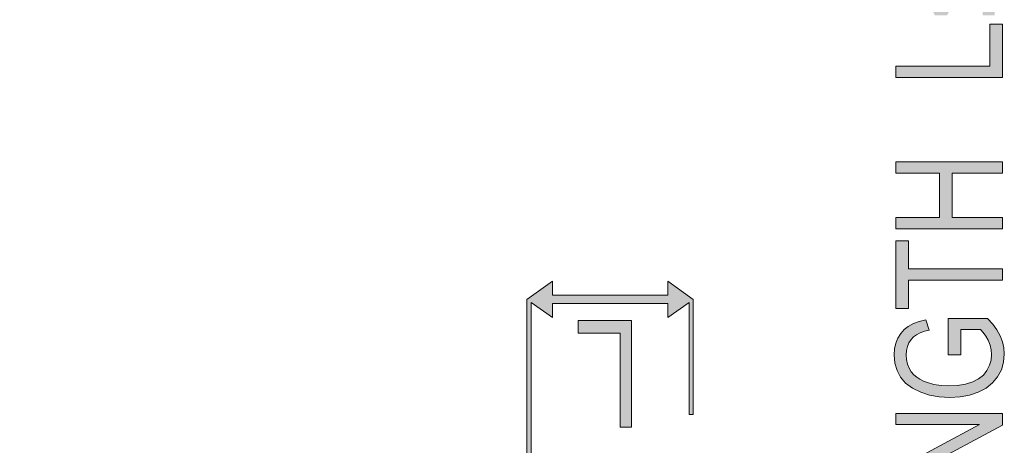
# Model space of a CAD drawing. Header units: inches. Extents: x 0 to 521, y 0 to 277.
# Tile 9 of 12: x 362 to 408, y 147 to 167. Entities that reach past the tile are written whole.
import ezdxf

# ---------------------------------------------------------------- set-up
doc = ezdxf.new("R2010")
doc.units = ezdxf.units.IN
doc.header["$MEASUREMENT"] = 0
doc.layers.get('0').update_dxf_attribs({"lineweight": 13})

msp = doc.modelspace()

# ---------------------------------------------------------------- hatches: boundary and pattern name
h = msp.add_hatch(color=256)
h.paths.add_polyline_path([(407.4736875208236, 94.29470781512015), (407.1284742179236, 94.24221683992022), (406.7876424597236, 94.1858447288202), (406.4504951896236, 94.12554125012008), (403.1728690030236, 93.51708177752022), (403.1728690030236, 92.97410825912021), (408.1728690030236, 94.03549913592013), (408.1728690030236, 94.5757460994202), (404.3631826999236, 95.42431215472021), (404.1706850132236, 95.46502217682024), (403.9755331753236, 95.50369270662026), (403.7765525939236, 95.54163889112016), (403.9607246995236, 95.57818487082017), (404.1571331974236, 95.62142942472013), (408.1728690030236, 96.51026109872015), (408.1728690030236, 97.02049211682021), (403.1728690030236, 98.11735490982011), (403.1728690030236, 97.58529428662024), (406.7539501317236, 96.88558974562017), (407.1162580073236, 96.8185872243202), (407.4736875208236, 96.75855592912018), (406.8974442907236, 96.67861435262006), (406.3073224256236, 96.5745597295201), (405.7035647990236, 96.44750551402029), (403.1728690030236, 95.87451700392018), (403.1728690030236, 95.23604540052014), (406.5494037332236, 94.47479013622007), (406.7163352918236, 94.4402301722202), (406.8705016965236, 94.41004919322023), (407.0543648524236, 94.37461495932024)])
h.paths.add_polyline_path([(407.5828280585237, 145.0750613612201), (407.5828280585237, 142.6194034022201), (405.8809181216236, 142.6194034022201), (405.8809181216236, 144.8322253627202), (405.2942877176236, 144.8322253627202), (405.2942877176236, 142.6194034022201), (403.7629099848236, 142.6194034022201), (403.7629099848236, 144.9822955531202), (403.1728690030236, 144.9822955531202), (403.1728690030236, 142.0900683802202), (408.1728690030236, 142.0900683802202), (408.1728690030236, 145.0750613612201)])
h.paths.add_polyline_path([(404.3393083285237, 111.3561016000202), (403.9657421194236, 111.1724977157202), (403.6584322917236, 110.9442915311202), (403.4170354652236, 110.6784771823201), (403.2290289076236, 110.3616056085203), (403.1207609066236, 110.0337025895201), (403.0841921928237, 109.6807933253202), (403.1664972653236, 109.1384986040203), (403.3977497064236, 108.6899867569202), (403.7893432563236, 108.2994453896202), (404.3212013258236, 108.0019013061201), (404.9769405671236, 107.8232472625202), (405.7376711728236, 107.7653766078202), (406.1784258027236, 107.7918811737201), (406.5923326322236, 107.8686956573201), (406.9862894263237, 107.9940362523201), (407.3617662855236, 108.1759282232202), (407.6721302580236, 108.4022940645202), (407.9190678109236, 108.6675306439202), (408.1087426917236, 108.9796083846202), (408.2200362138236, 109.3119699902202), (408.2581350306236, 109.6780658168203), (408.2241082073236, 110.0168211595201), (408.1235045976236, 110.3370169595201), (407.9511773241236, 110.6494136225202), (407.7190202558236, 110.9216917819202), (407.4151011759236, 111.1557945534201), (407.0408884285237, 111.3457385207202), (406.6288967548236, 111.4803966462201), (406.1741618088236, 111.5629682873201), (405.6796903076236, 111.5907512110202), (405.1942601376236, 111.5639624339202), (404.7459038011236, 111.4845745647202)])
h.paths.add_polyline_path([(408.2581350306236, 151.7517352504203), (408.2372094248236, 152.0292807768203), (408.1726465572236, 152.3128371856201), (408.0616768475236, 152.6024187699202), (407.9106765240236, 152.8763564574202), (407.7144010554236, 153.1454245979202), (407.4770981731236, 153.4079394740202), (405.6217094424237, 153.4079394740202), (405.6251200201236, 151.7135348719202), (406.2117502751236, 151.7135348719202), (406.2117502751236, 152.8895221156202), (407.1428553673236, 152.8895221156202), (407.2740504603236, 152.7492486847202), (407.3918175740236, 152.5826055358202), (407.4975636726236, 152.3929329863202), (407.5902889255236, 152.1673837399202), (407.6438333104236, 151.9443942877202), (407.6612728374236, 151.7217212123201), (407.6371997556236, 151.4617408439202), (407.5661053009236, 151.2156234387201), (407.4443639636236, 150.9735699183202), (407.2770935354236, 150.7615835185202), (407.0533829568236, 150.5809083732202), (406.7745041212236, 150.4365908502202), (406.4378879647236, 150.3317472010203), (406.0631390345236, 150.2724400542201), (405.6558158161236, 150.2537799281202), (405.2969922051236, 150.2709834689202), (404.9607596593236, 150.3225648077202), (404.6498954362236, 150.4069969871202), (404.4693219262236, 150.4771919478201), (404.3040298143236, 150.5611512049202), (404.1551312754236, 150.6576017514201), (404.0171105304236, 150.7757740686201), (403.8967156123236, 150.9175459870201), (403.7929979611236, 151.0857746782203), (403.7160994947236, 151.2727272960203), (403.6693353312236, 151.4831279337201), (403.6537694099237, 151.7135348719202), (403.6692333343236, 151.9133533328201), (403.7141896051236, 152.0959626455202), (403.7874032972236, 152.2644839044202), (403.8875163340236, 152.4199107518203), (404.0048000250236, 152.5470275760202), (404.1361103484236, 152.6451584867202), (404.3157097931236, 152.7366053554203), (404.5162003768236, 152.8103400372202), (404.7349425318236, 152.8704257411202), (404.5712318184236, 153.3479113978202), (404.2703493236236, 153.2708724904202), (403.9965285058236, 153.1706232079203), (403.7541679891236, 153.0435496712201), (403.5598980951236, 152.8943622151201), (403.3982733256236, 152.7133509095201), (403.2649578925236, 152.4938917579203), (403.1669779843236, 152.2493791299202), (403.1079182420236, 151.9909227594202), (403.0876027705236, 151.7108035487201), (403.1237743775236, 151.3169573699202), (403.2273484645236, 150.9677970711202), (403.3945607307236, 150.6548724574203), (403.6307915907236, 150.3774007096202), (403.9459892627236, 150.1403081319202), (404.3358977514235, 149.9509158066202), (404.7560265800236, 149.8183935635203), (405.2080021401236, 149.7363717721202), (405.6967434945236, 149.7080798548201), (406.1813934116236, 149.7363641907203), (406.6277242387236, 149.8195463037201), (407.0306611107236, 149.9530916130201), (407.4068898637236, 150.1487651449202), (407.7095804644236, 150.3919227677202), (407.9443580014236, 150.6794306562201), (408.1187939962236, 151.0110033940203), (408.2224570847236, 151.3636619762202)])
h.paths.add_polyline_path([(403.1728690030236, 160.2264972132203), (405.2260749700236, 160.2264972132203), (405.2260749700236, 158.1473651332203), (403.1728690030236, 158.1473651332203), (403.1728690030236, 157.6180377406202), (408.1728690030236, 157.6180377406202), (408.1728690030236, 158.1473651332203), (405.8161159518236, 158.1473651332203), (405.8161159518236, 160.2264972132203), (408.1728690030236, 160.2264972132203), (408.1728690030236, 160.7558246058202), (403.1728690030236, 160.7558246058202)])
h.paths.add_polyline_path([(403.9371904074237, 103.0936209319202), (403.7500209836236, 103.0055620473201), (403.5885374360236, 102.8988135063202), (403.4567554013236, 102.7744786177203), (403.3538798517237, 102.6329577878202), (403.2745980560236, 102.4685746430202), (403.2199766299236, 102.2811543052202), (403.1911113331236, 102.0887584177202), (403.1770558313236, 101.8866974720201), (403.1728690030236, 101.6726069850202), (403.1728690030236, 100.1637397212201), (408.1728690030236, 100.1637397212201), (408.1728690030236, 100.6930709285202), (406.1401268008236, 100.6930709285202), (406.1401268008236, 101.7189917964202), (406.0953103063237, 102.2063442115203), (405.9488905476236, 102.6085318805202), (405.6993052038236, 102.8915164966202), (405.3906124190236, 103.0691579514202), (405.0307129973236, 103.1792673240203), (404.6189808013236, 103.2169452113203), (404.3743753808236, 103.2027079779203), (404.1463309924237, 103.1608764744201)])
h.paths.add_polyline_path([(408.1728690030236, 148.9522815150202), (403.1728690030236, 148.9522815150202), (403.1728690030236, 148.4447741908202), (407.0985170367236, 148.4447741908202), (403.1728690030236, 146.3438220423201), (403.1728690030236, 145.8008456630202), (408.1728690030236, 145.8008456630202), (408.1728690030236, 146.3083529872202), (404.2438103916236, 146.3083529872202), (408.1728690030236, 148.4093051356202)])
h.paths.add_polyline_path([(403.3092946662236, 106.4857040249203), (403.2281991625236, 106.2449582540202), (403.1858483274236, 105.9725293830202), (403.1728690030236, 105.6726069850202), (403.1728690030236, 103.8990741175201), (408.1728690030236, 103.8990741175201), (408.1728690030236, 104.4284053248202), (405.9525415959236, 104.4284053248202), (405.9525415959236, 105.0423217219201), (405.9548172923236, 105.1467042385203), (405.9625958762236, 105.2442329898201), (405.9798900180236, 105.3363103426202), (406.0105418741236, 105.4179975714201), (406.0546122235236, 105.4983052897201), (406.1106384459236, 105.5764853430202), (406.2051710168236, 105.6726804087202), (406.3177803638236, 105.7607239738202), (406.4451408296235, 105.8457189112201), (406.6650898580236, 105.9774225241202), (406.8929464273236, 106.1039197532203), (407.1326234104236, 106.2292247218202), (408.1728690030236, 106.7585559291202), (408.1728690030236, 107.4243121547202), (406.8120231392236, 106.7285418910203), (406.5696533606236, 106.5921044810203), (406.3476994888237, 106.4457655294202), (406.1482978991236, 106.2882766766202), (406.0585416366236, 106.1964717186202), (405.9760210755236, 106.0893835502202), (405.8979713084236, 105.9700160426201), (405.8030141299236, 106.3204534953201), (405.6458290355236, 106.6074521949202), (405.4340762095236, 106.8212709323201), (405.1773511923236, 106.9719760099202), (404.8785104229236, 107.0650916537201), (404.5371254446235, 107.0968909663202), (404.2657176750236, 107.0771150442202), (404.0155462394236, 107.0202382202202), (403.7846012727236, 106.9288553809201), (403.5797676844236, 106.8056492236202), (403.4194819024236, 106.6559979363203)])
h.paths.add_polyline_path([(406.3788717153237, 170.2783389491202), (405.2908771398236, 168.1773791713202), (404.2165251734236, 170.2783389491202), (403.6026098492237, 170.2783389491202), (405.0009726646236, 167.6289477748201), (405.5739604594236, 167.6289477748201), (406.9893765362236, 170.2783389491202)])
h.paths.add_polyline_path([(407.5828280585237, 90.15009741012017), (405.8809181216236, 90.15009741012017), (405.8809181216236, 92.36292127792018), (405.2942877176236, 92.36292127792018), (405.2942877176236, 90.15009741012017), (403.7629099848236, 90.15009741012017), (403.7629099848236, 92.5129895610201), (403.1728690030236, 92.5129895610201), (403.1728690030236, 89.6207662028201), (408.1728690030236, 89.6207662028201), (408.1728690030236, 92.60575918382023), (407.5828280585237, 92.60575918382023)])
h.paths.add_polyline_path([(403.1728690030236, 111.9727435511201), (403.7629099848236, 111.9727435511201), (403.7629099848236, 113.2906146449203), (408.1728690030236, 113.2906146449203), (408.1728690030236, 113.8199458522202), (403.7629099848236, 113.8199458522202), (403.7629099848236, 115.1432757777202), (403.1728690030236, 115.1432757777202)])
h.paths.add_polyline_path([(403.1728690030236, 153.8881564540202), (403.7629099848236, 153.8881564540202), (403.7629099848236, 155.2060351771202), (408.1728690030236, 155.2060351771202), (408.1728690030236, 155.7353625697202), (403.7629099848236, 155.7353625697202), (403.7629099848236, 157.0586886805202), (403.1728690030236, 157.0586886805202)])
h.paths.add_polyline_path([(408.1728690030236, 185.0750613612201), (408.1728690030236, 185.5852923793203), (403.1728690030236, 185.5852923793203), (403.1728690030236, 184.8731570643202), (406.9241714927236, 183.8406368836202), (407.1892275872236, 183.7696654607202), (407.4532236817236, 183.7026248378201), (407.2064820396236, 183.6404449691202), (406.9620308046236, 183.5774063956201), (406.7131145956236, 183.5116229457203), (403.1728690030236, 182.5648303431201), (403.1728690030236, 181.7681079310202), (408.1728690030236, 181.7681079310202), (408.1728690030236, 182.2783389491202), (403.9163886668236, 182.2783389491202), (408.1728690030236, 183.4352298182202), (408.1728690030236, 183.9127154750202), (403.9880122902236, 185.0750613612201)])
h.paths.add_polyline_path([(407.5828280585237, 141.4488711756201), (407.5828280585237, 139.4788813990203), (403.1728690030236, 139.4788813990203), (403.1728690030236, 138.9495501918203), (408.1728690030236, 138.9495501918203), (408.1728690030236, 141.4488711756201)])
h.paths.add_polyline_path([(405.5553461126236, 124.2966502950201), (405.6759558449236, 124.5272911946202), (405.7759802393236, 124.7844612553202), (405.8676599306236, 125.0695330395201), (405.9457903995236, 125.3249504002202), (406.0244629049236, 125.5626523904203), (406.1107523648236, 125.7813372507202), (406.1943265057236, 125.9280616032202), (406.2933543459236, 126.0496936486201), (406.4069785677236, 126.1410587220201), (406.5288240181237, 126.2013476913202), (406.6649701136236, 126.2384152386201), (406.8154338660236, 126.2510524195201), (406.9706412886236, 126.2378202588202), (407.1127364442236, 126.1994882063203), (407.2451745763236, 126.1364551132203), (407.3645289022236, 126.0483531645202), (407.4669061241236, 125.9339411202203), (407.5515555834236, 125.7924842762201), (407.6141191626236, 125.6309607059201), (407.6520981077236, 125.4521247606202), (407.6646834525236, 125.2578730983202), (407.6479811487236, 125.0323848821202), (407.5984380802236, 124.8268881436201), (407.5186517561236, 124.6437410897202), (407.4075616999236, 124.4754619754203), (407.2769195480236, 124.3409915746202), (407.1292128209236, 124.2401385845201), (406.9454600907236, 124.1608309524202), (406.7384136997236, 124.1072084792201), (406.5118867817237, 124.0764270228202), (406.5664570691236, 123.5771098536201), (406.8961372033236, 123.6063206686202), (407.1960116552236, 123.6803366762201), (407.4668662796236, 123.7953906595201), (407.7164209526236, 123.9568956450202), (407.9122351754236, 124.1487530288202), (408.0603186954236, 124.3711082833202), (408.1704390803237, 124.6398758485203), (408.2364640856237, 124.9453904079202), (408.2581350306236, 125.2824321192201), (408.2353413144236, 125.5593547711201), (408.1696565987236, 125.8138245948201), (408.0623081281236, 126.0513611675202), (407.9162264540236, 126.2620693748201), (407.7355437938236, 126.4356070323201), (407.5138408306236, 126.5775094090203), (407.2692688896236, 126.6803368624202), (407.0195578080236, 126.7409534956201), (406.7608635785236, 126.7612834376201), (406.4999270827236, 126.7416919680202), (406.2624083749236, 126.6845608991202), (406.0522440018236, 126.5939092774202), (405.8611990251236, 126.4648716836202), (405.6906754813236, 126.2933024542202), (405.5427988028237, 126.0780956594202), (405.4220048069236, 125.8112753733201), (405.3199080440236, 125.5163658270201), (405.2226649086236, 125.1923899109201), (405.1493092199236, 124.9533670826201), (405.0694246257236, 124.7360522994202), (404.9778038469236, 124.5438538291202), (404.8653978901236, 124.3950507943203), (404.7379628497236, 124.3088205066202), (404.5904198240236, 124.2573319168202), (404.4211637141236, 124.2401385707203), (404.2208606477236, 124.2652641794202), (404.0471690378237, 124.3375757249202), (403.8925143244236, 124.4584193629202), (403.7653302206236, 124.6437158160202), (403.6930383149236, 124.8821003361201), (403.6708225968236, 125.1596484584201), (403.6969269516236, 125.4354400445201), (403.7787735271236, 125.6714870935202), (403.9139966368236, 125.8547478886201), (404.1055585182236, 125.9935510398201), (404.3474485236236, 126.0864449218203), (404.6292128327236, 126.1337275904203), (404.5814638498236, 126.6412311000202), (404.2930583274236, 126.6111534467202), (404.0297987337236, 126.5442783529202), (403.7943909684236, 126.4438234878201), (403.5784734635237, 126.3022878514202), (403.4061269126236, 126.1301047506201), (403.2683668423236, 125.9209018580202), (403.1697792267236, 125.6868333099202), (403.1085221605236, 125.4253648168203), (403.0876027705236, 125.1378207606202), (403.1077477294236, 124.8700381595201), (403.1659358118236, 124.6257146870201), (403.2589825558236, 124.4041335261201), (403.3931919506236, 124.1988036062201), (403.5579385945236, 124.0340871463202), (403.7594993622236, 123.9018015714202), (403.9836227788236, 123.8062517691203), (404.2167847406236, 123.7493272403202), (404.4655021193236, 123.7299075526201), (404.6931876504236, 123.7459061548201), (404.9019781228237, 123.7931405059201), (405.0896494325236, 123.8690601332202), (405.2603659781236, 123.9756954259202), (405.4164833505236, 124.1178862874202)])
h.paths.add_polyline_path([(404.4655021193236, 77.78447667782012), (404.6931874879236, 77.80047573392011), (404.9019777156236, 77.84771080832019), (405.0896494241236, 77.92363087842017), (405.2603663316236, 78.03026627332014), (405.4164840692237, 78.17245745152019), (405.5553473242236, 78.35122181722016), (405.6759561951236, 78.58186200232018), (405.7759799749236, 78.83903171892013), (405.8676595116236, 79.12410331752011), (405.9457900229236, 79.37952060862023), (406.0244625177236, 79.61722236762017), (406.1107519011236, 79.83590663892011), (406.1943265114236, 79.98263178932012), (406.2933544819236, 80.10426477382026), (406.4069789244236, 80.19563045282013), (406.5288234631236, 80.25591862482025), (406.6649698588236, 80.29298571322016), (406.8154338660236, 80.30562261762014), (406.9706429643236, 80.29239042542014), (407.1127384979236, 80.2540581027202), (407.2451745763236, 80.19102507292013), (407.3645288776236, 80.10292211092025), (407.4669059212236, 79.98850998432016), (407.5515553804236, 79.84705345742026), (407.6141189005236, 79.6855305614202), (407.6520979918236, 79.50669504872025), (407.6646834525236, 79.31244389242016), (407.6479811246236, 79.08695563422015), (407.5984378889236, 78.88145894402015), (407.5186511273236, 78.69831126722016), (407.4075615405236, 78.53003299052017), (407.2769199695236, 78.39556295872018), (407.1292128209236, 78.2947086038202), (406.9454606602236, 78.21540076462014), (406.7384140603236, 78.16177900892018), (406.5118867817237, 78.13099781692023), (406.5664570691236, 77.63167996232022), (406.8961393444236, 77.66089170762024), (407.1960156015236, 77.73490798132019), (407.4668662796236, 77.84996100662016), (407.7164209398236, 78.01146654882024), (407.9122355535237, 78.20332381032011), (408.0603178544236, 78.42567721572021), (408.1704387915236, 78.69444553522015), (408.2364640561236, 78.99995945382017), (408.2581350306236, 79.33700052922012), (408.2353413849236, 79.61392361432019), (408.1696568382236, 79.86839319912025), (408.0623080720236, 80.10593063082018), (407.9162271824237, 80.31663807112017), (407.7355448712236, 80.49017584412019), (407.5138415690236, 80.63207910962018), (407.2692691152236, 80.73490748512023), (407.0195579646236, 80.79552452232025), (406.7608635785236, 80.81585458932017), (406.4999275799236, 80.7962626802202), (406.2624092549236, 80.7391311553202), (406.0522443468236, 80.64847977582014), (405.8612012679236, 80.51944423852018), (405.6906771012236, 80.34787461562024), (405.5427998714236, 80.13266714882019), (405.4220050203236, 79.8658461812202), (405.3199077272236, 79.57093606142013), (405.2226643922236, 79.24695960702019), (405.1493086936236, 79.0079364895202), (405.0694242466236, 78.7906217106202), (404.9778037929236, 78.59842338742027), (404.8653982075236, 78.4496206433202), (404.7379628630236, 78.36339043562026), (404.5904197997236, 78.3119019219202), (404.4211637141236, 78.29470858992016), (404.2208601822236, 78.31983419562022), (404.0471685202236, 78.39214586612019), (403.8925143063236, 78.51298966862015), (403.7653300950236, 78.69828633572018), (403.6930382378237, 78.93667014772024), (403.6708225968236, 79.21421746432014), (403.6969267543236, 79.49000887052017), (403.7787731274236, 79.72605573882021), (403.9139965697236, 79.90931742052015), (404.1055581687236, 80.04812108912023), (404.3474481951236, 80.14101485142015), (404.6292128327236, 80.18829659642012), (404.5814638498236, 80.69580010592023), (404.2930577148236, 80.66572283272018), (404.0297975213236, 80.59884838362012), (403.7943900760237, 80.4983935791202), (403.5784727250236, 80.35685743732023), (403.4061264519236, 80.18467447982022), (403.2683667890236, 79.97547255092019), (403.1697793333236, 79.74140451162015), (403.1085221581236, 79.47993485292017), (403.0876027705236, 79.19238940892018), (403.1077481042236, 78.92460631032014), (403.1659367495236, 78.68028240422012), (403.2589831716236, 78.45870297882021), (403.3931920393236, 78.25337476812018), (403.5579386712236, 78.08865858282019), (403.7594993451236, 77.9563729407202), (403.9836260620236, 77.86082136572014), (404.2167880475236, 77.80389637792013)])
h.paths.add_polyline_path([(407.5828280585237, 165.2496905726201), (403.1728690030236, 165.2496905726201), (403.1728690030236, 164.7203555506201), (408.1728690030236, 164.7203555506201), (408.1728690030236, 167.2196765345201), (407.5828280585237, 167.2196765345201)])
h.paths.add_polyline_path([(403.7846015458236, 88.61234769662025), (403.5797679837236, 88.48914152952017), (403.4194819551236, 88.33949051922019), (403.3092944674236, 88.16919674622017), (403.2281991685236, 87.92845139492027), (403.1858483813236, 87.65602276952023), (403.1728690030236, 87.35610059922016), (403.1728690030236, 85.58256677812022), (408.1728690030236, 85.58256677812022), (408.1728690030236, 86.11189798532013), (405.9525415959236, 86.11189798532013), (405.9525415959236, 86.72581342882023), (405.9548172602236, 86.83019599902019), (405.9625957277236, 86.92772480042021), (405.9798896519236, 87.01980213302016), (406.0105415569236, 87.10148970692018), (406.0546122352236, 87.1817975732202), (406.1106387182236, 87.25997786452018), (406.2051711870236, 87.35617283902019), (406.3177806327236, 87.44421622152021), (406.4451411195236, 87.52921127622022), (406.6650896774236, 87.66091456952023), (406.8929462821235, 87.78741143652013), (407.1326234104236, 87.91271642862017), (408.1728690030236, 88.44204858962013), (408.1728690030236, 89.10780576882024), (406.8120231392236, 88.41203455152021), (406.5696535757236, 88.27559727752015), (406.3476998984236, 88.12925851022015), (406.1482985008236, 87.97176986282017), (406.0585420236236, 87.8799645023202), (405.9760212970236, 87.77287577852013), (405.8979713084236, 87.65350774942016), (405.8030144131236, 88.00394557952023), (405.6458294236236, 88.29094450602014), (405.4340762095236, 88.5047635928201), (405.1773511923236, 88.65546867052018), (404.8785104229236, 88.74858431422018), (404.5371254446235, 88.7803836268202), (404.2657172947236, 88.76060763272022), (404.0155459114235, 88.70373064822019)])
h.paths.add_polyline_path([(407.0408894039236, 132.4562441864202), (406.6288989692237, 132.5909024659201), (406.1741630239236, 132.6734732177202), (405.6796903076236, 132.7012553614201), (405.1942601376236, 132.6744665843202), (404.7459038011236, 132.5950787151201), (404.3393083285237, 132.4666057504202), (403.9657421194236, 132.2830018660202), (403.6584322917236, 132.0547956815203), (403.4170354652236, 131.7889813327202), (403.2290289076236, 131.4721097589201), (403.1207609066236, 131.1442067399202), (403.0841921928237, 130.7912974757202), (403.1664973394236, 130.2490032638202), (403.3977493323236, 129.8004916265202), (403.7893420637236, 129.4099504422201), (404.3212006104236, 129.1124058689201), (404.9769401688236, 128.9337515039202), (405.7376711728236, 128.8758807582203), (406.1784194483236, 128.9023850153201), (406.5923267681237, 128.9791994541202), (406.9862889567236, 129.1045411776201), (407.3617654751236, 129.2864326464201), (407.6721289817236, 129.5127982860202), (407.9190656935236, 129.7780339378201), (408.1087424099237, 130.0901142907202), (408.2200362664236, 130.4224759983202), (408.2581350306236, 130.7885699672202), (408.2241080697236, 131.1273269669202), (408.1235041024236, 131.4475250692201), (407.9511773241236, 131.7599215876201), (407.7190215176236, 132.0321976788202), (407.4151019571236, 132.2662998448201)])
h.paths.add_polyline_path([(407.6612728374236, 121.2660594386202), (407.6427779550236, 121.0481129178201), (407.5867087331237, 120.8539335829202), (407.4954516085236, 120.6870356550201), (407.3718938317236, 120.5482756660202), (407.2133600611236, 120.4369438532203), (407.0200722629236, 120.3547358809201), (406.7265432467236, 120.2938261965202), (406.4068717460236, 120.2668502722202), (406.0582714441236, 120.2592387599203), (403.1728690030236, 120.2592387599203), (403.1728690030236, 119.7299075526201), (406.0616821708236, 119.7299075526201), (406.5152092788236, 119.7436591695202), (406.9344568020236, 119.7900162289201), (407.3173998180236, 119.8815382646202), (407.6047146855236, 120.0093870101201), (407.8363254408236, 120.1803445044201), (408.0166896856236, 120.3926302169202), (408.1509009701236, 120.6548780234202), (408.2317333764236, 120.9639294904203), (408.2581350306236, 121.3124423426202), (408.2275955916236, 121.6717526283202), (408.1341397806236, 121.9864786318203), (407.9818741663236, 122.2455941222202), (407.7797823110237, 122.4573920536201), (407.5418381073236, 122.6201725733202), (407.2584669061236, 122.7387288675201), (406.8918688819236, 122.8208187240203), (406.4924424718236, 122.8630945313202), (406.0616821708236, 122.8758807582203), (403.1728690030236, 122.8758807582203), (403.1728690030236, 122.3465495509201), (406.0582714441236, 122.3465495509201), (406.4328546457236, 122.3350213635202), (406.7760010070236, 122.2967625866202), (407.0817902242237, 122.2227738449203), (407.3303881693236, 122.0982099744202), (407.5154617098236, 121.8934070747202), (407.6263943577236, 121.6099199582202)])
h.paths.add_polyline_path([(403.1728690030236, 128.1037135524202), (403.1728690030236, 127.5743823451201), (408.1728690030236, 127.5743823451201), (408.1728690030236, 128.1037135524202)])
h.paths.add_polyline_path([(408.0425118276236, 174.2806973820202), (407.8801356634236, 174.4548655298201), (407.6733882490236, 174.6041161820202), (407.4259405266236, 174.7258135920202), (407.1552579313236, 174.8150709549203), (406.8637102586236, 174.8704141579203), (406.5494037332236, 174.8895221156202), (406.0994027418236, 174.8502307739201), (405.7069176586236, 174.7322307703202), (405.3829644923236, 174.5430026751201), (405.1285470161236, 174.2929712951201), (404.9783986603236, 174.0136852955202), (404.9293493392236, 173.7080798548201), (404.9472042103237, 173.5241944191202), (405.0007926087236, 173.3459016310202), (405.0923708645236, 173.1702773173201), (405.2215773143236, 173.0074138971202), (405.3901056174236, 172.8620636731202), (405.5944242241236, 172.7367282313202), (405.1772321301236, 172.7509137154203), (404.7915671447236, 172.7929941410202), (404.4378645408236, 172.8751880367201), (404.1966113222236, 172.9715456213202), (403.9888709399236, 173.0938254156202), (403.8204940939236, 173.2412687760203), (403.7285318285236, 173.3675610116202), (403.6750970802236, 173.5034499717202), (403.6571799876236, 173.6535067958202), (403.6873358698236, 173.8390901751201), (403.7753640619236, 174.0010250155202), (403.9216079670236, 174.1430737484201), (404.0716424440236, 174.2263102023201), (404.2476471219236, 174.2859476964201), (404.4450380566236, 174.3301806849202), (404.3972890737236, 174.8185840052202), (404.0397116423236, 174.7519727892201), (403.7314245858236, 174.6295725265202), (403.4842080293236, 174.4550175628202), (403.2970679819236, 174.2293084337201), (403.1893056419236, 173.9767908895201), (403.1524049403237, 173.6835208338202), (403.2194021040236, 173.2802825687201), (403.4088254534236, 172.9518945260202), (403.7252493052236, 172.6765591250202), (404.1453988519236, 172.4739289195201), (404.6483320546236, 172.3422306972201), (405.2144513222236, 172.2704417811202), (405.8331691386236, 172.2483249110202), (406.3798740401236, 172.2677654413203), (406.8806266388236, 172.3313651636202), (407.3260754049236, 172.4496812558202), (407.6962217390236, 172.6349894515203), (408.0147029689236, 172.9262217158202), (408.1980342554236, 173.2595639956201), (408.2581350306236, 173.6371341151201), (408.2334474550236, 173.8719588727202), (408.1622927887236, 174.0827424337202)])
h.paths.add_polyline_path([(403.9046485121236, 83.9279330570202), (404.1166016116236, 84.09889116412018), (404.3845315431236, 84.2324421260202), (404.6974255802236, 84.33290771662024), (404.5439468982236, 84.85405353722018), (404.1168962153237, 84.7179955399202), (403.7554769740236, 84.52552999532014), (403.4706926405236, 84.28314240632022), (403.2579165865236, 83.98764572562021), (403.1314791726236, 83.6560496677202), (403.0876027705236, 83.27424482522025), (403.1218161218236, 82.9291055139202), (403.2215888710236, 82.61020103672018), (403.3911499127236, 82.3028940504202), (403.6189756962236, 82.03496838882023), (403.9126885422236, 81.80744288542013), (404.2745062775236, 81.62349432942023), (404.6846387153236, 81.4916848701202), (405.1401008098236, 81.41231582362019), (405.6353520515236, 81.38611368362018), (406.1152567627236, 81.41034731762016), (406.5628234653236, 81.48157617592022), (406.9757338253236, 81.5962092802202), (407.3597784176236, 81.7591281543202), (407.6812420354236, 81.96657541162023), (407.9307133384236, 82.2128530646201), (408.1100603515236, 82.50449989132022), (408.2210846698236, 82.85796694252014), (408.2581350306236, 83.26605943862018), (408.2085662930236, 83.67043533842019), (408.0671683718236, 84.01619754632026), (407.8318047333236, 84.32199376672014), (407.4995134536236, 84.58344930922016), (407.0806243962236, 84.78412402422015), (406.5869208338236, 84.92226652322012), (406.4197993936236, 84.39293483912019), (406.7934106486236, 84.30207199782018), (407.1149164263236, 84.1638593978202), (407.3715425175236, 83.97558792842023), (407.5523986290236, 83.74964389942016), (407.6566352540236, 83.50242273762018), (407.6919685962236, 83.2224030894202), (407.6659157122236, 82.98349093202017), (407.5888740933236, 82.75933272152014), (407.4573881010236, 82.5426417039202), (407.2745153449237, 82.35177062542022), (407.0362295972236, 82.19582496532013), (406.7472209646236, 82.07915597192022), (406.4028087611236, 81.99564046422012), (406.0299861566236, 81.9473515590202), (405.6319411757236, 81.93181614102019), (405.3005985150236, 81.94605609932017), (404.9813519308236, 81.98782924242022), (404.6730412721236, 82.05610049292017), (404.3780135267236, 82.16234333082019), (404.1291968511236, 82.3094164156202), (403.9300313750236, 82.49116144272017), (403.7766399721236, 82.71482932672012), (403.6850241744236, 82.96970534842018), (403.6537694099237, 83.26333049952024), (403.6830328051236, 83.51958125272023), (403.7672919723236, 83.73912029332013)])
h.paths.add_polyline_path([(407.2417639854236, 167.6316790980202), (407.8113410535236, 167.6316790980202), (407.8113410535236, 170.2728839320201), (407.2417639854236, 170.2728839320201)])
h.paths.add_polyline_path([(403.1728690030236, 136.5293612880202), (403.1728690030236, 136.0218577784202), (407.0985170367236, 136.0218577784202), (403.1728690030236, 133.9209018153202), (403.1728690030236, 133.3779292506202), (408.1728690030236, 133.3779292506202), (408.1728690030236, 133.8854327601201), (404.2438103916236, 133.8854327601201), (408.1728690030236, 135.9863849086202), (408.1728690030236, 136.5293612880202)])
h.paths.add_polyline_path([(408.1728690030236, 180.4202227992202), (408.1728690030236, 180.9304538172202), (403.1728690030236, 180.9304538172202), (403.1728690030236, 180.2183108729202), (406.9241714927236, 179.1857906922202), (407.1892275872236, 179.1148192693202), (407.4532236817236, 179.0477786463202), (407.2064826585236, 178.9856017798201), (406.9620314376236, 178.9225666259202), (406.7131145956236, 178.8567843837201), (403.1728690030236, 177.9099917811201), (403.1728690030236, 177.1132617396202), (408.1728690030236, 177.1132617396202), (408.1728690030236, 177.6234927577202), (403.9163886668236, 177.6234927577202), (408.1728690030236, 178.7803836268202), (408.1728690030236, 179.2578769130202), (403.9880122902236, 180.4202227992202)])
h.paths.add_polyline_path([(405.9525415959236, 116.8376841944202), (405.9548172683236, 116.9420659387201), (405.9625958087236, 117.0395940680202), (405.9798898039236, 117.1316709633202), (406.0105412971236, 117.2133584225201), (406.0546113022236, 117.2936663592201), (406.1106373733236, 117.3718464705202), (406.2051698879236, 117.4680418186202), (406.3177792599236, 117.5560856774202), (406.4451396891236, 117.6410806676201), (406.6650887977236, 117.7727837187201), (406.8929459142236, 117.8992804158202), (407.1326234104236, 118.0245852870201), (408.1728690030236, 118.5539164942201), (408.1728690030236, 119.2196727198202), (406.8120231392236, 118.5239024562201), (406.5696530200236, 118.3874661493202), (406.3476992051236, 118.2411277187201), (406.1482978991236, 118.0836391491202), (406.0585413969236, 117.9918338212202), (405.9760208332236, 117.8847450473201), (405.8979713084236, 117.7653766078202), (405.8030145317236, 118.1158139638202), (405.6458297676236, 118.4028125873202), (405.4340768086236, 118.6166320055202), (405.1773515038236, 118.7673380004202), (404.8785106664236, 118.8604540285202), (404.5371254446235, 118.8922534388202), (404.2657209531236, 118.8724775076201), (404.0155496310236, 118.8156003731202), (403.7846023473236, 118.7242164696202), (403.5797684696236, 118.6010107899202), (403.4194821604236, 118.4513602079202), (403.3092946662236, 118.2810664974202), (403.2281990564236, 118.0403201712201), (403.1858482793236, 117.7678906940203), (403.1728690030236, 117.4679675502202), (403.1728690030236, 115.6944346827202), (408.1728690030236, 115.6944346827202), (408.1728690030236, 116.2237658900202), (405.9525415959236, 116.2237658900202)])
h.paths.add_polyline_path([(405.5500858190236, 101.7271781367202), (405.5500858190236, 100.6930709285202), (403.7629099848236, 100.6930709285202), (403.7629099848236, 101.7162642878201), (403.7665757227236, 101.8946174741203), (403.7793917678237, 102.0585375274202), (403.8096243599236, 102.2096065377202), (403.8722026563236, 102.3372887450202), (403.9709222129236, 102.4492954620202), (404.1039734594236, 102.5430032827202), (404.2630975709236, 102.6137877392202), (404.4423161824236, 102.6569169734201), (404.6394448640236, 102.6712432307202), (404.9018266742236, 102.6480179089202), (405.1298479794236, 102.5756132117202), (405.3114510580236, 102.4557680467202), (405.4495068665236, 102.2682754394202), (405.5267601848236, 102.0195240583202)], flags=16)
h.paths.add_polyline_path([(405.3795539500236, 87.2496877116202), (405.3795539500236, 86.11189798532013), (403.7253927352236, 86.11189798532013), (403.7253927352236, 87.37792829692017), (403.7494501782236, 87.63789786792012), (403.8260822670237, 87.85953818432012), (403.9548553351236, 88.02663492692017), (404.1208848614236, 88.14129104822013), (404.3140654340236, 88.21089452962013), (404.5371254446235, 88.23468164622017), (404.6996899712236, 88.22233175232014), (404.8491486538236, 88.18647499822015), (404.9873298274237, 88.12826943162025), (405.1158709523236, 88.04332122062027), (405.2150506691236, 87.93962671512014), (405.2874663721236, 87.81721924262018), (405.3423033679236, 87.64682128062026), (405.3708930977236, 87.45658053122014)], flags=16)
h.paths.add_polyline_path([(405.2874665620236, 117.9290881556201), (405.3423034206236, 117.7586903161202), (405.3708930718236, 117.5684495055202), (405.3795539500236, 117.3615565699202), (405.3795539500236, 116.2237658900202), (403.7253927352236, 116.2237658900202), (403.7253927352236, 117.4897990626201), (403.7494502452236, 117.7497676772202), (403.8260822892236, 117.9714071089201), (403.9548550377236, 118.1385030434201), (404.1208849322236, 118.2531590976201), (404.3140655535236, 118.3227624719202), (404.5371254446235, 118.3465495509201), (404.6996922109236, 118.3341997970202), (404.8491515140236, 118.2983432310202), (404.9873300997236, 118.2401386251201), (405.1158711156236, 118.1551901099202), (405.2150508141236, 118.0514954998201)], flags=16)
h.paths.add_polyline_path([(407.6919685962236, 109.6753344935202), (407.6319831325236, 109.2964115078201), (407.4608645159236, 108.9774253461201), (407.1735511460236, 108.6985278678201), (406.7800893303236, 108.4815301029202), (406.2998177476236, 108.3525011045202), (405.7479030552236, 108.3110804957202), (405.2663478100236, 108.3320922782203), (404.8287493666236, 108.4004277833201), (404.4460972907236, 108.5255565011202), (404.1380797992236, 108.7149000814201), (403.8643469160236, 109.0105211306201), (403.7056856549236, 109.3327130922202), (403.6537694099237, 109.6835208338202), (403.6820349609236, 109.9371424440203), (403.7648848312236, 110.1714488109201), (403.9061579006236, 110.3956632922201), (404.0924399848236, 110.5881970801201), (404.3286469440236, 110.7506801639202), (404.6121605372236, 110.8786104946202), (404.9376562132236, 110.9713365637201), (405.2935707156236, 111.0267650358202), (405.6762795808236, 111.0450511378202), (406.2527638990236, 111.0045943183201), (406.7562241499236, 110.8771642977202), (407.1675078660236, 110.6582803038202), (407.4649544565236, 110.3701917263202), (407.6357522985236, 110.0443999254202)], flags=16)
h.paths.add_polyline_path([(406.5528144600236, 172.8131289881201), (406.2524040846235, 172.8385523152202), (405.9882102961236, 172.9166537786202), (405.7709286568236, 173.0443470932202), (405.6033785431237, 173.2126905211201), (405.5041682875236, 173.4018010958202), (405.4716410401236, 173.6098514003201), (405.5060222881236, 173.8224011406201), (405.6058170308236, 174.0061004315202), (405.7717775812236, 174.1664691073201), (405.9992387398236, 174.2911278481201), (406.2745717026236, 174.3642460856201), (406.5869208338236, 174.3874774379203), (406.9115636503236, 174.3639397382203), (407.1992981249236, 174.2898985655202), (407.4394862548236, 174.1636521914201), (407.6130312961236, 174.0066807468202), (407.7189027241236, 173.8266675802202), (407.7533601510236, 173.6289477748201), (407.7369260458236, 173.4877338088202), (407.6876395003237, 173.3526280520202), (407.6040616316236, 173.2220133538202), (407.4857758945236, 173.1008618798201), (407.3368658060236, 172.9993262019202), (407.1602058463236, 172.9190216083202), (406.9680905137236, 172.8610708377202), (406.7656120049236, 172.8253780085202)], flags=16)
h.paths.add_polyline_path([(407.1675090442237, 131.7687854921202), (407.4649544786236, 131.4806984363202), (407.6357520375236, 131.1549070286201), (407.6919685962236, 130.7858424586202), (407.6319830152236, 130.4069172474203), (407.4608644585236, 130.0879299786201), (407.1735511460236, 129.8090320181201), (406.7800893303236, 129.5920342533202), (406.2998177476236, 129.4630052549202), (405.7479030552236, 129.4215846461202), (405.2663481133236, 129.4425966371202), (404.8287499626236, 129.5109325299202), (404.4460980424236, 129.6360614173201), (404.1380803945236, 129.8254046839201), (403.8643471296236, 130.1210253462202), (403.7056857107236, 130.4432171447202), (403.6537694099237, 130.7940249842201), (403.6820347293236, 131.0476468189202), (403.7648837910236, 131.2819541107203), (403.9061557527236, 131.5061685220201), (404.0924383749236, 131.6987024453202), (404.3286462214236, 131.8611848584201), (404.6121605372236, 131.9891146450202), (404.9376562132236, 132.0818407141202), (405.2935707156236, 132.1372691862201), (405.6762795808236, 132.1555552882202), (406.2527638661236, 132.1150985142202), (406.7562244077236, 131.9876687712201)], flags=16)
h.paths.add_polyline_path([(405.2874669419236, 106.1337257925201), (405.3423035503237, 105.9633283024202), (405.3708931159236, 105.7730881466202), (405.3795539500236, 105.5661960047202), (405.3795539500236, 104.4284053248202), (403.7253927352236, 104.4284053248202), (403.7253927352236, 105.6944365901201), (403.7494503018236, 105.9544059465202), (403.8260822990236, 106.1760460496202), (403.9548550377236, 106.3431424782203), (404.1208849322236, 106.4577985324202), (404.3140655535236, 106.5274019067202), (404.5371254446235, 106.5511889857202), (404.6996897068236, 106.5388391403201), (404.8491484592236, 106.5029824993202), (404.9873306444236, 106.4447768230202), (405.1158711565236, 106.3598292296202), (405.2150506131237, 106.2561347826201)], flags=16)
h = msp.add_hatch(color=256)
h.paths.add_polyline_path([(362.7629099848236, 126.8226761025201), (367.1728690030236, 126.8226761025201), (367.1728690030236, 127.3520082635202), (362.7629099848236, 127.3520082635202), (362.7629099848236, 128.6753362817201), (362.1728690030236, 128.6753362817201), (362.1728690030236, 125.5048050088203), (362.7629099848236, 125.5048050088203)])
h.paths.add_polyline_path([(364.6796903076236, 134.4352277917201), (364.1942601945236, 134.4084385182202), (363.7459039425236, 134.3290497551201), (363.3393083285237, 134.2005762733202), (362.9657422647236, 134.0169725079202), (362.6584325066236, 133.7887665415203), (362.4170365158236, 133.5229532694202), (362.2290296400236, 133.2060811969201), (362.1207610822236, 132.8781771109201), (362.0841921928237, 132.5252679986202), (362.1664972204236, 131.9829733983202), (362.3977494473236, 131.5344619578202), (362.7893426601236, 131.1439214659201), (363.3212012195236, 130.8463777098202), (363.9769405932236, 130.6677238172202), (364.7376711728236, 130.6098531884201), (365.1784309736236, 130.6363578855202), (365.5923374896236, 130.7131720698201), (365.9862903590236, 130.8385112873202), (366.3617669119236, 131.0204032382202), (366.6721304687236, 131.2467691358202), (366.9190672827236, 131.5120055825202), (367.1087434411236, 131.8240859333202), (367.2200365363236, 132.1564466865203), (367.2581350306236, 132.5225404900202), (367.2241081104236, 132.8612976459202), (367.1235044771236, 133.1814937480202), (366.9511773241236, 133.4938902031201), (366.7190211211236, 133.7661671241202), (366.4151021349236, 134.0002695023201), (366.0408898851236, 134.1902135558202), (365.6288978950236, 134.3248725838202), (365.1741624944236, 134.4074447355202)])
h.paths.add_polyline_path([(367.1728690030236, 138.2633318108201), (362.1728690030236, 138.2633318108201), (362.1728690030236, 137.7558283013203), (366.0985170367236, 137.7558283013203), (362.1728690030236, 135.6548723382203), (362.1728690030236, 135.1118978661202), (367.1728690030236, 135.1118978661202), (367.1728690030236, 135.6194013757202), (363.2438103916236, 135.6194013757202), (367.1728690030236, 137.7203573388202)])
h.paths.add_polyline_path([(363.2813273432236, 141.3629221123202), (362.1728690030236, 141.3629221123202), (362.1728690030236, 140.7544626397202), (363.2813273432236, 140.7544626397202), (365.9313955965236, 140.9045309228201), (365.9313955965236, 141.2210401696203)])
h.paths.add_polyline_path([(388.2735511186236, 152.7201138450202), (390.2435374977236, 152.7201138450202), (390.2435374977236, 148.3101547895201), (390.7728690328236, 148.3101547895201), (390.7728690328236, 153.3101547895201), (388.2735511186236, 153.3101547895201)])
h.paths.add_polyline_path([(362.1728690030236, 129.8376840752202), (362.1728690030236, 129.3083519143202), (367.1728690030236, 129.3083519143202), (367.1728690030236, 129.8376840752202)])
h.paths.add_polyline_path([(366.4736875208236, 141.3410944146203), (366.4736875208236, 140.7762922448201), (367.1728690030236, 140.7762922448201), (367.1728690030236, 141.3410944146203)])
h.paths.add_polyline_path([(363.6730411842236, 114.5240409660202), (363.3780134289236, 114.6302838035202), (363.1291968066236, 114.7773569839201), (362.9300313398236, 114.9591021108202), (362.7766399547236, 115.1827700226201), (362.6850241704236, 115.4376460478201), (362.6537694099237, 115.7312711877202), (362.6830328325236, 115.9875219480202), (362.7672920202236, 116.2070610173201), (362.9046485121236, 116.3958737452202), (363.1166016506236, 116.5668317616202), (363.3845316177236, 116.7003826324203), (363.6974255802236, 116.8008484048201), (363.5439468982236, 117.3219942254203), (363.1168962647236, 117.1859361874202), (362.7554771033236, 116.9934705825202), (362.4706928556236, 116.7510829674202), (362.2579164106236, 116.4555857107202), (362.1314790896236, 116.1239897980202), (362.0876027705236, 115.7421852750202), (362.1218161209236, 115.3970461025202), (362.2215888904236, 115.0781416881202), (362.3911500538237, 114.7708345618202), (362.6189758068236, 114.5029088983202), (362.9126885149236, 114.2753833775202), (363.2745061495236, 114.0914348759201), (363.6846387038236, 113.9596254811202), (364.1401008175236, 113.8802564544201), (364.6353520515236, 113.8540543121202), (365.1152568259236, 113.8782879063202), (365.5628235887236, 113.9495167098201), (365.9757339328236, 114.0641497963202), (366.3597785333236, 114.2270686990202), (366.6812421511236, 114.4345159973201), (366.9307134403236, 114.6807937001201), (367.1100604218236, 114.9724405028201), (367.2210846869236, 115.3259073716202), (367.2581350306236, 115.7339996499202), (367.2085662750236, 116.1383758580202), (367.0671683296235, 116.4841382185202), (366.8318048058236, 116.7899342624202), (366.4995134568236, 117.0513897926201), (366.0806243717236, 117.2520645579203), (365.5869208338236, 117.3902072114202), (365.4197993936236, 116.8608755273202), (365.7934105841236, 116.7700124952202), (366.1149163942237, 116.6317999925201), (366.3715425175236, 116.4435286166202), (366.5523986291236, 116.2175845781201), (366.6566352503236, 115.9703633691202), (366.6919685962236, 115.6903435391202), (366.6659157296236, 115.4514316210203), (366.5888741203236, 115.2272734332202), (366.4573881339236, 115.0105823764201), (366.2745153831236, 114.8197112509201), (366.0362296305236, 114.6637655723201), (365.7472209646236, 114.5470966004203), (365.4028087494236, 114.4635811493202), (365.0299861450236, 114.4152922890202), (364.6319411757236, 114.3997568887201), (364.3005980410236, 114.4139968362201), (363.9813514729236, 114.4557699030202)])
h.paths.add_polyline_path([(367.1728690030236, 121.3465508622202), (362.1728690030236, 119.7094430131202), (362.1728690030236, 119.1391839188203), (367.1728690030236, 117.6030310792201), (367.1728690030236, 118.1651047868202), (365.6585443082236, 118.6043953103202), (365.6585443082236, 120.2769736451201), (367.1728690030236, 120.7435497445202)])
edge = h.paths.add_edge_path()
edge.add_line((390.6728690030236, 123.6084881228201), (392.6728690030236, 123.6084881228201))
edge.add_line((392.6728690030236, 123.6084881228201), (392.6728690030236, 112.7084881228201))
edge.add_line((392.6728690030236, 112.7084881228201), (396.0728690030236, 112.7084881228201))
edge.add_line((396.0728690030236, 112.7084881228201), (396.0728690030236, 122.5484881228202))
edge.add_arc((394.8743699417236, 127.6084881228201), 5.200000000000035, 283.3253676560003, 357.7957724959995)
edge.add_line((400.0705223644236, 127.4084881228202), (401.5728690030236, 127.4084881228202))
edge.add_line((401.5728690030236, 127.4084881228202), (401.5728690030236, 127.8084881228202))
edge.add_line((401.5728690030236, 127.8084881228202), (400.0705223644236, 127.8084881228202))
edge.add_arc((394.8743699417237, 127.6084881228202), 5.199999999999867, 2.204227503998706, 76.67463234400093)
edge.add_line((396.0728690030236, 132.6684881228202), (396.0728690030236, 146.9084881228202))
edge.add_line((396.0728690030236, 146.9084881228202), (393.4728690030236, 146.9084881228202))
edge.add_line((393.4728690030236, 146.9084881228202), (393.4728690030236, 137.6101547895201))
edge.add_line((393.4728690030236, 137.6101547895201), (386.0728690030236, 137.6101547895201))
edge.add_line((386.0728690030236, 137.6101547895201), (386.0728690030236, 154.1684881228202))
edge.add_line((386.0728690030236, 154.1684881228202), (387.0728690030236, 153.4601547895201))
edge.add_line((387.0728690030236, 153.4601547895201), (387.0728690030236, 154.1101547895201))
edge.add_line((387.0728690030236, 154.1101547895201), (392.4728690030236, 154.1101547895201))
edge.add_line((392.4728690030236, 154.1101547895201), (392.4728690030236, 153.4601547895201))
edge.add_line((392.4728690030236, 153.4601547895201), (393.4728690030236, 154.1684881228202))
edge.add_line((393.4728690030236, 154.1684881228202), (393.4728690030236, 148.9084881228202))
edge.add_line((393.4728690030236, 148.9084881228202), (393.6728690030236, 148.9084881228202))
edge.add_line((393.6728690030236, 148.9084881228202), (393.6728690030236, 154.3101547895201))
edge.add_line((393.6728690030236, 154.3101547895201), (392.4728690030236, 155.1601547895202))
edge.add_line((392.4728690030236, 155.1601547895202), (392.4728690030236, 154.5101547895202))
edge.add_line((392.4728690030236, 154.5101547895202), (387.0728690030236, 154.5101547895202))
edge.add_line((387.0728690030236, 154.5101547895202), (387.0728690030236, 155.1601547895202))
edge.add_line((387.0728690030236, 155.1601547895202), (385.8728690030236, 154.3101547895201))
edge.add_line((385.8728690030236, 154.3101547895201), (385.8728690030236, 137.6101547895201))
edge.add_line((385.8728690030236, 137.6101547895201), (372.1728690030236, 137.6101547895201))
edge.add_line((372.1728690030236, 137.6101547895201), (372.1728690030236, 117.6101547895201))
edge.add_line((372.1728690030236, 117.6101547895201), (373.1728690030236, 117.6101547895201))
edge.add_line((373.1728690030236, 117.6101547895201), (373.1728690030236, 136.6084881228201))
edge.add_line((373.1728690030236, 136.6084881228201), (385.8728690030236, 136.6084881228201))
edge.add_line((385.8728690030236, 136.6084881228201), (385.8728690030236, 132.6084881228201))
edge.add_line((385.8728690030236, 132.6084881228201), (386.0728690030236, 132.6084881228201))
edge.add_line((386.0728690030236, 132.6084881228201), (386.0728690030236, 136.6084881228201))
edge.add_line((386.0728690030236, 136.6084881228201), (392.6728690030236, 136.6084881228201))
edge.add_line((392.6728690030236, 136.6084881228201), (392.6728690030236, 131.6084881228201))
edge.add_line((392.6728690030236, 131.6084881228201), (390.6728690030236, 131.6084881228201))
edge.add_line((390.6728690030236, 131.6084881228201), (390.6728690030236, 130.6084881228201))
edge.add_line((390.6728690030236, 130.6084881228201), (385.8728690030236, 130.6084881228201))
edge.add_line((385.8728690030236, 130.6084881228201), (385.8728690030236, 127.8084881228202))
edge.add_line((385.8728690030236, 127.8084881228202), (380.5728690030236, 127.8084881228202))
edge.add_line((380.5728690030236, 127.8084881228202), (380.5728690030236, 127.4084881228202))
edge.add_line((380.5728690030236, 127.4084881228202), (385.8728690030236, 127.4084881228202))
edge.add_line((385.8728690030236, 127.4084881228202), (385.8728690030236, 124.6084881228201))
edge.add_line((385.8728690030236, 124.6084881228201), (390.6728690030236, 124.6084881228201))
edge.add_line((390.6728690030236, 124.6084881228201), (390.6728690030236, 123.6084881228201))
h.paths.add_polyline_path([(362.1728690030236, 124.3942999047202), (365.0582714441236, 124.3942999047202), (365.4328544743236, 124.3827716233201), (365.7760006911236, 124.3445126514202), (366.0817898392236, 124.2705237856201), (366.3303878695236, 124.1459600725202), (366.5154617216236, 123.9411571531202), (366.6263944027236, 123.6576697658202), (366.6612728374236, 123.3138088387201), (366.6427780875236, 123.0958630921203), (366.5867089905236, 122.9016845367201), (366.4954516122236, 122.7347860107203), (366.3718941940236, 122.5960258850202), (366.2133602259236, 122.4846938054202), (366.0200722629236, 122.4024852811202), (365.7265436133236, 122.3415749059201), (365.4068720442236, 122.3145987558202), (365.0582714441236, 122.3069872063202), (362.1728690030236, 122.3069872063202), (362.1728690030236, 121.7776559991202), (365.0616821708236, 121.7776559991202), (365.5152090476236, 121.7914082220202), (365.9344565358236, 121.8377665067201), (366.3174000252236, 121.9292891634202), (366.6047150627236, 122.0571369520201), (366.8363261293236, 122.2280934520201), (367.0166901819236, 122.4403784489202), (367.1509012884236, 122.7026267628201), (367.2317334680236, 123.0116794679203), (367.2581350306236, 123.3601936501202), (367.2275952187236, 123.7195032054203), (367.1341388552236, 124.0342286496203), (366.9818730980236, 124.2933448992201), (366.7797826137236, 124.5051423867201), (366.5418384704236, 124.6679226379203), (366.2584665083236, 124.7864783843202), (365.8918681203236, 124.8685681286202), (365.4924419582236, 124.9108445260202), (365.0616821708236, 124.9236311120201), (362.1728690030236, 124.9236311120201)])
h.paths.add_polyline_path([(386.0728690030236, 127.4084881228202), (395.8728690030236, 127.4084881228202), (395.8728690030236, 124.8084881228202), (386.0728690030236, 124.8084881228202)], flags=16)
edge = h.paths.add_edge_path(flags=16)
edge.add_line((399.8703683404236, 127.8084881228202), (396.0728690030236, 127.8084881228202))
edge.add_line((396.0728690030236, 127.8084881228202), (396.0728690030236, 132.4627233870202))
edge.add_arc((394.8743699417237, 127.6084881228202), 4.999999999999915, 2.2924427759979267, 76.1311762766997, ccw=False)
h.paths.add_polyline_path([(395.8728690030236, 130.6084881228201), (393.6728690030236, 130.6084881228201), (393.6728690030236, 146.7084881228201), (395.8728690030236, 146.7084881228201)], flags=16)
h.paths.add_polyline_path([(395.8728690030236, 130.4084881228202), (395.8728690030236, 127.8084881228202), (386.0728690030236, 127.8084881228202), (386.0728690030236, 130.4084881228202)], flags=16)
edge = h.paths.add_edge_path(flags=16)
edge.add_line((396.0728690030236, 122.7542528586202), (396.0728690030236, 127.4084881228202))
edge.add_line((396.0728690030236, 127.4084881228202), (399.8703683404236, 127.4084881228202))
edge.add_arc((394.8743699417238, 127.60848812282), 4.999999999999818, 283.86882372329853, 357.7075572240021, ccw=False)
h.paths.add_polyline_path([(362.9061568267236, 133.2401385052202), (363.0924388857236, 133.4326721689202), (363.3286458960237, 133.5951550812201), (363.6121592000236, 133.7230856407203), (363.9376549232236, 133.8158120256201), (364.2935699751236, 133.8712400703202), (364.6762795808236, 133.8895258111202), (365.2527634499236, 133.8490691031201), (365.7562234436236, 133.7216395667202), (366.1675072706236, 133.5027563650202), (366.4649540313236, 133.2146680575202), (366.6357521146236, 132.8888761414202), (366.6919685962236, 132.5198110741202), (366.6319830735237, 132.1408870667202), (366.4608644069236, 131.8219013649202), (366.1735511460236, 131.5430044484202), (365.7800891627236, 131.3260061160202), (365.2998177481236, 131.1969762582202), (364.7479030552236, 131.1555551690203), (364.2663481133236, 131.1765671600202), (363.8287499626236, 131.2449030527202), (363.4460980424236, 131.3700319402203), (363.1380803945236, 131.5593752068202), (362.8643469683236, 131.8549961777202), (362.7056856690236, 132.1771883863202), (362.6537694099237, 132.5279974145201), (362.6820346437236, 132.7816160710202), (362.7648840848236, 133.0159232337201)], flags=16)
h.paths.add_polyline_path([(365.1196630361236, 120.1132630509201), (365.1196630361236, 118.7571920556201), (363.6530871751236, 119.1964825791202), (363.3462532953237, 119.2798544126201), (363.0277774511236, 119.3518293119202), (362.6981078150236, 119.4120353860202), (363.0365728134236, 119.4951404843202), (363.3808095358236, 119.5910150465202), (363.7349425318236, 119.6958007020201)], flags=16)
h.paths.add_polyline_path([(395.8728690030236, 112.9084881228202), (393.6728690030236, 112.9084881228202), (393.6728690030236, 124.6084881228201), (395.8728690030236, 124.6084881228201)], flags=16)

# ---------------------------------------------------------------- linework, layer by layer
at = {"color": 7, "linetype": 'Continuous'}
for p, q in [((407.5828280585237, 167.2196765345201), (407.5828280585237, 165.2496905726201)), ((408.1728690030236, 167.2196765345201), (407.5828280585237, 167.2196765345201)), ((408.1728690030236, 164.7203555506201), (408.1728690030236, 167.2196765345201)), ((403.1728690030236, 165.2496905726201), (403.1728690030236, 164.7203555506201)), ((407.5828280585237, 165.2496905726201), (403.1728690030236, 165.2496905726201)), ((403.1728690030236, 164.7203555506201), (408.1728690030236, 164.7203555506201)), ((403.1728690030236, 160.7558246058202), (403.1728690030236, 160.2264972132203)), ((408.1728690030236, 160.7558246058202), (403.1728690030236, 160.7558246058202)), ((408.1728690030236, 160.2264972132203), (408.1728690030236, 160.7558246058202)), ((403.1728690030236, 160.2264972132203), (405.2260749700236, 160.2264972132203)), ((405.2260749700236, 160.2264972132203), (405.2260749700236, 158.1473651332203)), ((405.8161159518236, 158.1473651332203), (405.8161159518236, 160.2264972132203)), ((405.8161159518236, 160.2264972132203), (408.1728690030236, 160.2264972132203)), ((403.1728690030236, 158.1473651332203), (403.1728690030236, 157.6180377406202)), ((405.2260749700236, 158.1473651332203), (403.1728690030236, 158.1473651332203)), ((408.1728690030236, 158.1473651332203), (405.8161159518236, 158.1473651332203)), ((408.1728690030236, 157.6180377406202), (408.1728690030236, 158.1473651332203)), ((403.1728690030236, 157.6180377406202), (408.1728690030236, 157.6180377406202)), ((403.1728690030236, 157.0586886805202), (403.1728690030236, 153.8881564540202)), ((403.7629099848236, 157.0586886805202), (403.1728690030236, 157.0586886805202)), ((403.7629099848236, 155.7353625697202), (403.7629099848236, 157.0586886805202)), ((408.1728690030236, 155.7353625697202), (403.7629099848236, 155.7353625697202)), ((408.1728690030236, 155.2060351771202), (408.1728690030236, 155.7353625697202)), ((387.0728690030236, 155.1601547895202), (385.8728690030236, 154.3101547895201)), ((387.0728690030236, 154.5101547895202), (387.0728690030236, 155.1601547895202)), ((392.4728690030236, 155.1601547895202), (392.4728690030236, 154.5101547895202)), ((393.6728690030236, 154.3101547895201), (392.4728690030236, 155.1601547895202)), ((403.7629099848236, 153.8881564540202), (403.7629099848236, 155.2060351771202)), ((403.7629099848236, 155.2060351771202), (408.1728690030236, 155.2060351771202)), ((385.8728690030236, 154.3101547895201), (385.8728690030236, 137.6101547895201)), ((392.4728690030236, 154.5101547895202), (387.0728690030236, 154.5101547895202)), ((393.6728690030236, 148.9084881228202), (393.6728690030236, 154.3101547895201)), ((386.0728690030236, 137.6101547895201), (386.0728690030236, 154.1684881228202)), ((386.0728690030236, 154.1684881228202), (387.0728690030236, 153.4601547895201)), ((387.0728690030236, 153.4601547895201), (387.0728690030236, 154.1101547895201)), ((387.0728690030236, 154.1101547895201), (392.4728690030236, 154.1101547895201)), ((392.4728690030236, 153.4601547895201), (393.4728690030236, 154.1684881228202)), ((392.4728690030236, 154.1101547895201), (392.4728690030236, 153.4601547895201)), ((393.4728690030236, 154.1684881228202), (393.4728690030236, 148.9084881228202)), ((403.1728690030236, 153.8881564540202), (403.7629099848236, 153.8881564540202)), ((388.2735511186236, 153.3101547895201), (388.2735511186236, 152.7201138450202)), ((390.7728690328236, 153.3101547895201), (388.2735511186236, 153.3101547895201)), ((390.7728690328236, 148.3101547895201), (390.7728690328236, 153.3101547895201)), ((404.7349425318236, 152.8704257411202), (404.5712318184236, 153.3479113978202)), ((405.6217094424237, 153.4079394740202), (405.6251200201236, 151.7135348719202)), ((407.4770981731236, 153.4079394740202), (405.6217094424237, 153.4079394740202)), ((406.2117502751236, 151.7135348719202), (406.2117502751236, 152.8895221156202)), ((406.2117502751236, 152.8895221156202), (407.1428553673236, 152.8895221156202)), ((388.2735511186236, 152.7201138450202), (390.2435374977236, 152.7201138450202)), ((390.2435374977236, 152.7201138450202), (390.2435374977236, 148.3101547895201)), ((405.6251200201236, 151.7135348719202), (406.2117502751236, 151.7135348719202)), ((393.4728690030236, 148.9084881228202), (393.6728690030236, 148.9084881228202)), ((403.1728690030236, 148.9522815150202), (403.1728690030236, 148.4447741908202)), ((408.1728690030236, 148.9522815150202), (403.1728690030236, 148.9522815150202)), ((408.1728690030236, 148.4093051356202), (408.1728690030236, 148.9522815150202)), ((390.2435374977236, 148.3101547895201), (390.7728690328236, 148.3101547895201)), ((407.0985170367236, 148.4447741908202), (403.1728690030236, 146.3438220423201)), ((403.1728690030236, 148.4447741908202), (407.0985170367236, 148.4447741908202)), ((404.2438103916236, 146.3083529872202), (408.1728690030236, 148.4093051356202))]:
    msp.add_line(p, q, dxfattribs=at)
for points in [[(404.5712318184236, 153.3479113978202), (404.2703493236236, 153.2708724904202), (403.9965285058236, 153.1706232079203), (403.7541679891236, 153.0435496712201)], [(408.0616768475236, 152.6024187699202), (407.9106765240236, 152.8763564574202), (407.7144010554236, 153.1454245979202), (407.4770981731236, 153.4079394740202)], [(403.7541679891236, 153.0435496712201), (403.5598980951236, 152.8943622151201), (403.3982733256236, 152.7133509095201), (403.2649578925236, 152.4938917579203)], [(404.1361103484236, 152.6451584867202), (404.3157097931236, 152.7366053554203), (404.5162003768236, 152.8103400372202), (404.7349425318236, 152.8704257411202)], [(407.1428553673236, 152.8895221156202), (407.2740504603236, 152.7492486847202), (407.3918175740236, 152.5826055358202), (407.4975636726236, 152.3929329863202)], [(403.2649578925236, 152.4938917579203), (403.1669779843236, 152.2493791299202), (403.1079182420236, 151.9909227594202), (403.0876027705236, 151.7108035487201)], [(403.7874032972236, 152.2644839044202), (403.8875163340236, 152.4199107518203), (404.0048000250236, 152.5470275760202), (404.1361103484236, 152.6451584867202)], [(407.4975636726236, 152.3929329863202), (407.5902889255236, 152.1673837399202), (407.6438333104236, 151.9443942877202), (407.6612728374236, 151.7217212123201)], [(408.2581350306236, 151.7517352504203), (408.2372094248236, 152.0292807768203), (408.1726465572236, 152.3128371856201), (408.0616768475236, 152.6024187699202)], [(403.6537694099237, 151.7135348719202), (403.6692333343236, 151.9133533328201), (403.7141896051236, 152.0959626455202), (403.7874032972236, 152.2644839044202)], [(403.0876027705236, 151.7108035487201), (403.1237743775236, 151.3169573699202), (403.2273484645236, 150.9677970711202), (403.3945607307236, 150.6548724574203)], [(403.7929979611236, 151.0857746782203), (403.7160994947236, 151.2727272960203), (403.6693353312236, 151.4831279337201), (403.6537694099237, 151.7135348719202)], [(407.6612728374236, 151.7217212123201), (407.6371997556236, 151.4617408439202), (407.5661053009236, 151.2156234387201), (407.4443639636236, 150.9735699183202)], [(407.9443580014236, 150.6794306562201), (408.1187939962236, 151.0110033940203), (408.2224570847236, 151.3636619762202), (408.2581350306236, 151.7517352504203)], [(404.1551312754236, 150.6576017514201), (404.0171105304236, 150.7757740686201), (403.8967156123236, 150.9175459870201), (403.7929979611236, 151.0857746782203)], [(403.3945607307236, 150.6548724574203), (403.6307915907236, 150.3774007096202), (403.9459892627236, 150.1403081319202), (404.3358977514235, 149.9509158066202)], [(404.6498954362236, 150.4069969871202), (404.4693219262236, 150.4771919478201), (404.3040298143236, 150.5611512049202), (404.1551312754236, 150.6576017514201)], [(407.4443639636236, 150.9735699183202), (407.2770935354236, 150.7615835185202), (407.0533829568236, 150.5809083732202), (406.7745041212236, 150.4365908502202)], [(407.0306611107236, 149.9530916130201), (407.4068898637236, 150.1487651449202), (407.7095804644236, 150.3919227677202), (407.9443580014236, 150.6794306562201)], [(405.6558158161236, 150.2537799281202), (405.2969922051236, 150.2709834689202), (404.9607596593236, 150.3225648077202), (404.6498954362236, 150.4069969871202)], [(406.7745041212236, 150.4365908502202), (406.4378879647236, 150.3317472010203), (406.0631390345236, 150.2724400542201), (405.6558158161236, 150.2537799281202)], [(404.3358977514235, 149.9509158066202), (404.7560265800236, 149.8183935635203), (405.2080021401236, 149.7363717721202), (405.6967434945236, 149.7080798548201)], [(405.6967434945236, 149.7080798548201), (406.1813934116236, 149.7363641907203), (406.6277242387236, 149.8195463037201), (407.0306611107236, 149.9530916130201)]]:
    msp.add_lwpolyline(points, dxfattribs=at)

doc.saveas('drawing.dxf')
